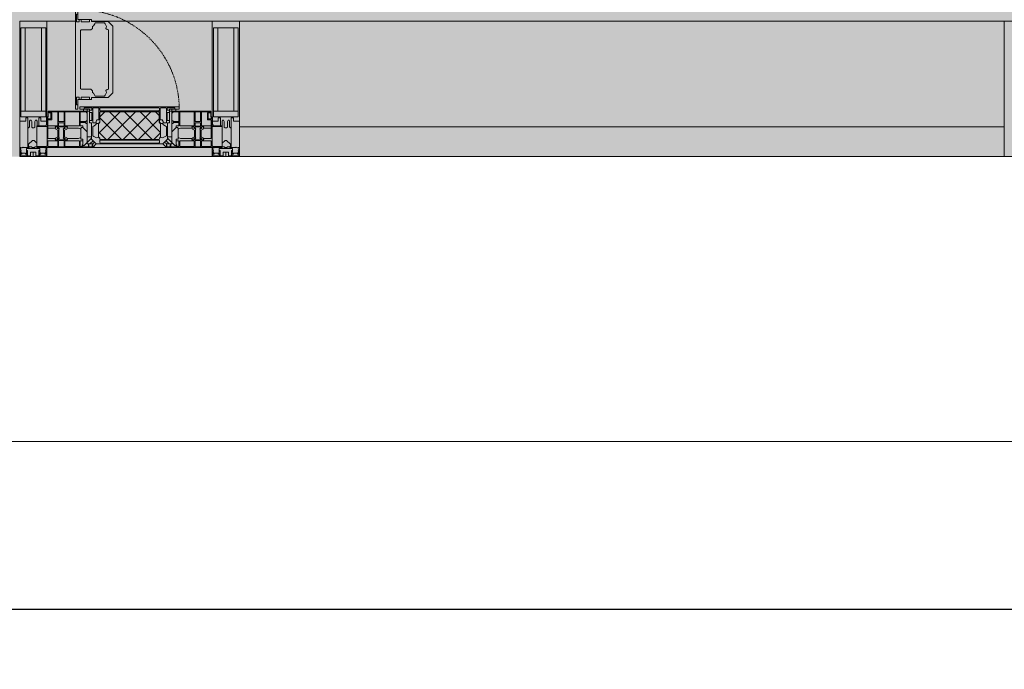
# Model space of a CAD drawing. Header units: millimetres. Extents: x -26894274 to 19789193, y -86687 to 22351.
# Tile 27 of 256: x 33803 to 35618, y -50679 to -49482. Entities that reach past the tile are written whole.
import ezdxf

# ---------------------------------------------------------------- set-up
doc = ezdxf.new("R2010")
doc.units = ezdxf.units.MM
doc.linetypes.add('-D1-02х01', pattern=[3, 2, -1])
doc.layers.get('Defpoints').update_dxf_attribs({"color": 31})
for name, color, linetype, lineweight in [('_0', 7, 'Continuous', 13), ('A-214-M_CURT_WALL', 7, 'Continuous', 5), ('A-215-M_CURT_PANEL', 7, 'Continuous', 5), ('A-314-M_WINDOW', 7, 'Continuous', 5), ('Z-060-M_DETAIL', 7, 'Continuous', 5), ('Ограждение', 7, 'Continuous', 5), ('Оси', 7, 'Continuous', 5), ('Поручни', 7, 'Continuous', 5)]:
    doc.layers.add(name, color=color, linetype=linetype, lineweight=lineweight)
doc.styles.add('fl_iso paper', font='isocpeur.ttf', dxfattribs={"width": 0.8, "oblique": 10})
doc.dimstyles.new('In tre 1_100', dxfattribs={"dimscale": 100, "dimtxt": 2.5, "dimasz": 2, "dimexe": 1, "dimexo": 0.7, "dimgap": 0.6, "dimtad": 1, "dimdec": 0, "dimrnd": 5, "dimzin": 0, "dimdsep": 46, "dimtxsty": 'fl_iso paper', "dimblk": 'ARCHTICK', "dimcen": 0, "dimdle": 1, "dimadec": 0, "dimazin": 0, "dimtfac": 1, "dimtdec": 0, "dimtofl": 0, "dimtmove": 1, "dimatfit": 3, "dimldrblk": 'DOT', "dimfxl": 40, "dimtfillclr": 256, "dimtolj": 1, "dimtzin": 0, "dimarcsym": 1})

# ---------------------------------------------------------------- blocks, each defined once
blk = doc.blocks.new('System Panel - A_PAN_Glass-3853401-50_AS_Plan_09')
at = {"layer": 'A-215-M_CURT_PANEL'}
for p, q in [((705, 55), (-705, 55)), ((-705, 55), (-705, 0)), ((705, 0), (705, 55)), ((-705, 0), (705, 0))]:
    blk.add_line(p, q, dxfattribs=at)
blk = doc.blocks.new('Rectangular Mullion - R_StandardFrame_50Wx250H-3726276-50_AS_Plan_09')
at = {"layer": 'A-214-M_CURT_WALL'}
blk.add_line((-560, -505), (-1970, -505), dxfattribs=at)
blk = doc.blocks.new('A_PAN_Створка - 383мм-4625345-50_AS_Plan_09')
at = {"layer": 'A-215-M_CURT_PANEL'}
h = blk.add_hatch(dxfattribs=at)
h.set_pattern_fill('FP_50', color=256, style=0, pattern_type=2)
h.set_pattern_definition([(225, (-2172.5, -754.981), (14.14214, -14.14214), []), (315, (-2172.5, -754.981), (14.14214, 14.14214), [])])
h.paths.add_polyline_path([(-54.5, -31.8), (-54.9, -34.1), (-57.2, -36.4), (-57.2, -60.8), (-54.6, -63.4), (-53.6, -82.7), (54.6, -81.8), (54.6, -63.4), (57.2, -60.8), (57.2, -36.4), (54.9, -34.1), (54.5, -31.8)])
at = {"layer": 'A-314-M_WINDOW'}
for p, q in [((-67.9, -17), (-171, -17)), ((-171, -17), (-171, -57)), ((-150.5, -17), (-150.5, -29.4)), ((-74.9, -17.9), (-74.9, -21.5)), ((-68.9, -17.9), (-74.9, -17.9)), ((-68.9, -21.5), (-68.9, -17.9)), ((67.9, -17), (-67.9, -17)), ((-61.4, -23.5), (-67.9, -17)), ((-67.9, -17), (-67.9, -23.5)), ((-67.9, -17), (67.9, -17)), ((67.9, -17), (61.4, -23.5)), ((67.9, -23.5), (67.9, -17)), ((171, -17), (67.9, -17)), ((68.9, -17.9), (74.9, -17.9)), ((68.9, -21.5), (68.9, -17.9)), ((74.9, -17.9), (74.9, -21.5)), ((150.5, -17), (150.5, -29.4)), ((171, -57), (171, -17)), ((-171, -18.5), (-153.5, -18.5)), ((-153.5, -18.5), (-152, -20)), ((-152, -20), (-152, -73.5)), ((-132.4, -18.6), (-150.5, -18.6)), ((-150.5, -29.4), (-132.4, -29.4)), ((-150.5, -33.6), (-150.5, -68)), ((-136.3, -33.6), (-150.5, -33.6)), ((-137.2, -31), (-135.8, -35)), ((-132.5, -31), (-137.2, -31)), ((-132.1, -36.8), (-135.8, -35)), ((-132.5, -31.9), (-133.4, -33.7)), ((-133.4, -33.7), (-130.1, -35.3)), ((-132.5, -31.9), (-132.5, -31)), ((-132.4, -29.4), (-132.4, -18.6)), ((-131, -18.2), (-131, -29.5)), ((-120.8, -18.2), (-131, -18.2)), ((-131, -29.5), (-120.8, -29.5)), ((-131, -30.9), (-131, -33)), ((-120.8, -30.9), (-131, -30.9)), ((-129.4, -34.6), (-131, -33)), ((-130.1, -35.3), (-129.4, -34.6)), ((-130.1, -35.3), (-130.1, -50.4)), ((-122.4, -34.6), (-120.8, -33)), ((-121.7, -35.3), (-122.4, -34.6)), ((-118.4, -33.7), (-121.7, -35.3)), ((-121.7, -35.3), (-121.7, -50.4)), ((-120.8, -18.2), (-120.8, -29.5)), ((-120.8, -30.9), (-120.8, -33)), ((-119.7, -36.8), (-115.9, -35)), ((-119.3, -18.6), (-92.5, -18.6)), ((-119.3, -29.4), (-119.3, -18.6)), ((-92.5, -29.4), (-119.3, -29.4)), ((-119.3, -31), (-114.6, -31)), ((-119.3, -31.9), (-119.3, -31)), ((-119.3, -31.9), (-118.4, -33.7)), ((-114.6, -31), (-115.9, -35)), ((-94.1, -33.5), (-115.4, -33.5)), ((-89.9, -35.1), (-94.1, -33.5)), ((-92.5, -18.6), (-92.5, -29.4)), ((-90.8, -18.5), (-90.8, -29.4)), ((-87.3, -18.5), (-90.8, -18.5)), ((-90.8, -29.4), (-85.9, -29.4)), ((-89.9, -32.5), (-89.9, -35.1)), ((-85.9, -32.5), (-89.9, -32.5)), ((-89.9, -35.1), (-89.9, -50.9)), ((-87.3, -20.4), (-87.3, -18.5)), ((-87.3, -20.4), (-87.3, -21.9)), ((-84.8, -20.4), (-87.3, -20.4)), ((-87.3, -21.9), (-85.9, -21.9)), ((-85.9, -18.2), (-85.9, -20.4)), ((-75.9, -18.2), (-85.9, -18.2)), ((-85.9, -21.9), (-85.9, -29.4)), ((-85.9, -29.4), (-85.9, -32.5)), ((-83.4, -20.4), (-84.8, -20.4)), ((-70, -33.8), (-83.4, -20.4)), ((-78, -84), (-78, -23.5)), ((-78, -23.5), (-67.9, -23.5)), ((-75.9, -21.5), (-75.9, -18.2)), ((-75.9, -21.5), (-75.9, -23.5)), ((-74.9, -21.5), (-75.9, -21.5)), ((-75.9, -23.5), (-73, -23.5)), ((-67.2, -29.3), (-73, -23.5)), ((-61.4, -23.5), (-70, -32.1)), ((-70, -32.1), (-70, -62.5)), ((-70, -36.8), (-70, -33.8)), ((-67.9, -21.5), (-68.9, -21.5)), ((-67.9, -21.5), (-67.9, -23.5)), ((-67.9, -23.5), (-64.6, -26.8)), ((-67.9, -23.5), (-64.6, -26.8)), ((-64.6, -26.8), (-67.2, -29.3)), ((-64.6, -26.8), (-61.4, -23.5)), ((61.4, -23.5), (-61.4, -23.5)), ((70, -32.1), (61.4, -23.5)), ((61.4, -23.5), (64.6, -26.8)), ((67.9, -23.5), (64.6, -26.8)), ((64.6, -26.8), (67.9, -23.5)), ((64.6, -26.8), (67.2, -29.3)), ((67.2, -29.3), (73, -23.5)), ((67.9, -21.5), (67.9, -23.5)), ((67.9, -21.5), (68.9, -21.5)), ((67.9, -23.5), (78, -23.5)), ((70, -33.8), (83.4, -20.4)), ((70, -62.5), (70, -32.1)), ((70, -36.8), (70, -33.8)), ((75.9, -23.5), (73, -23.5)), ((74.9, -21.5), (75.9, -21.5)), ((75.9, -18.2), (85.9, -18.2)), ((75.9, -21.5), (75.9, -18.2)), ((75.9, -21.5), (75.9, -23.5)), ((78, -23.5), (78, -84)), ((83.4, -20.4), (84.8, -20.4)), ((84.8, -20.4), (87.3, -20.4)), ((85.9, -18.2), (85.9, -20.4)), ((85.9, -21.9), (85.9, -29.4)), ((87.3, -21.9), (85.9, -21.9)), ((85.9, -29.4), (85.9, -32.5)), ((90.8, -29.4), (85.9, -29.4)), ((85.9, -32.5), (89.9, -32.5)), ((87.3, -18.5), (90.8, -18.5)), ((87.3, -20.4), (87.3, -18.5)), ((87.3, -20.4), (87.3, -21.9)), ((89.9, -32.5), (89.9, -35.1)), ((89.9, -35.1), (94.1, -33.5)), ((89.9, -35.1), (89.9, -50.9)), ((90.8, -18.5), (90.8, -29.4)), ((92.5, -18.6), (92.5, -29.4)), ((119.3, -18.6), (92.5, -18.6)), ((92.5, -29.4), (119.3, -29.4)), ((94.1, -33.5), (115.4, -33.5)), ((114.6, -31), (115.9, -35)), ((119.3, -31), (114.6, -31)), ((119.7, -36.8), (115.9, -35)), ((119.3, -31.9), (118.4, -33.7)), ((118.4, -33.7), (121.7, -35.3)), ((119.3, -29.4), (119.3, -18.6)), ((119.3, -31.9), (119.3, -31)), ((120.8, -18.2), (120.8, -29.5)), ((120.8, -18.2), (131, -18.2)), ((131, -29.5), (120.8, -29.5)), ((120.8, -30.9), (120.8, -33)), ((120.8, -30.9), (131, -30.9)), ((122.4, -34.6), (120.8, -33)), ((121.7, -35.3), (122.4, -34.6)), ((121.7, -35.3), (121.7, -50.4)), ((129.4, -34.6), (131, -33)), ((130.1, -35.3), (129.4, -34.6)), ((133.4, -33.7), (130.1, -35.3)), ((130.1, -35.3), (130.1, -50.4)), ((131, -18.2), (131, -29.5)), ((131, -30.9), (131, -33)), ((132.1, -36.8), (135.8, -35)), ((132.4, -18.6), (150.5, -18.6)), ((132.4, -29.4), (132.4, -18.6)), ((150.5, -29.4), (132.4, -29.4)), ((132.5, -31), (137.2, -31)), ((132.5, -31.9), (132.5, -31)), ((132.5, -31.9), (133.4, -33.7)), ((137.2, -31), (135.8, -35)), ((136.3, -33.6), (150.5, -33.6)), ((150.5, -33.6), (150.5, -68)), ((153.5, -18.5), (152, -20)), ((152, -20), (152, -73.5)), ((171, -18.5), (153.5, -18.5)), ((-136.4, -52.4), (-150.5, -52.4)), ((-137.2, -54.8), (-135.8, -50.8)), ((-132.1, -49), (-135.8, -50.8)), ((-133.4, -52), (-130.1, -50.4)), ((-132.5, -53.8), (-133.4, -52)), ((-132.5, -53.8), (-132.5, -54.8)), ((-132.1, -49), (-132.1, -36.8)), ((-129.4, -51.1), (-131, -52.7)), ((-131, -55.1), (-131, -52.7)), ((-130.1, -50.4), (-129.4, -51.1)), ((-121.7, -50.4), (-122.4, -51.1)), ((-122.4, -51.1), (-120.8, -52.7)), ((-118.4, -52), (-121.7, -50.4)), ((-120.8, -55.1), (-120.8, -52.7)), ((-119.7, -49), (-119.7, -36.8)), ((-119.7, -49), (-115.9, -50.8)), ((-119.3, -53.8), (-118.4, -52)), ((-119.3, -53.8), (-119.3, -54.8)), ((-114.6, -54.8), (-115.9, -50.8)), ((-94.1, -52.5), (-115.3, -52.5)), ((-89.9, -50.9), (-94.1, -52.5)), ((-89.9, -52.2), (-89.9, -50.9)), ((-89.9, -52.2), (-88.6, -53.5)), ((-85.9, -53.5), (-88.6, -53.5)), ((-85.9, -53.5), (-78, -45.6)), ((-85.9, -56.6), (-85.9, -53.5)), ((-78, -36.8), (-70, -36.8)), ((-78, -45.6), (-78, -36.8)), ((78, -36.8), (70, -36.8)), ((78, -45.6), (78, -36.8)), ((85.9, -53.5), (78, -45.6)), ((85.9, -53.5), (88.6, -53.5)), ((85.9, -56.6), (85.9, -53.5)), ((89.9, -52.2), (88.6, -53.5)), ((89.9, -50.9), (94.1, -52.5)), ((89.9, -52.2), (89.9, -50.9)), ((94.1, -52.5), (115.3, -52.5)), ((114.6, -54.8), (115.9, -50.8)), ((119.7, -49), (115.9, -50.8)), ((118.4, -52), (121.7, -50.4)), ((119.3, -53.8), (118.4, -52)), ((119.3, -53.8), (119.3, -54.8)), ((119.7, -49), (119.7, -36.8)), ((122.4, -51.1), (120.8, -52.7)), ((120.8, -55.1), (120.8, -52.7)), ((121.7, -50.4), (122.4, -51.1)), ((130.1, -50.4), (129.4, -51.1)), ((129.4, -51.1), (131, -52.7)), ((133.4, -52), (130.1, -50.4)), ((131, -55.1), (131, -52.7)), ((132.1, -49), (132.1, -36.8)), ((132.1, -49), (135.8, -50.8)), ((132.5, -53.8), (133.4, -52)), ((132.5, -53.8), (132.5, -54.8)), ((137.2, -54.8), (135.8, -50.8)), ((136.4, -52.4), (150.5, -52.4)), ((-171, -55.5), (-152, -55.5)), ((-171, -57), (-156, -57)), ((-153, -60), (-153, -73.5)), ((-150.5, -56.6), (-132.4, -56.6)), ((-150.5, -68), (-143.5, -68)), ((-150.5, -69.5), (-150.5, -73.5)), ((-145, -69.5), (-150.5, -69.5)), ((-145, -69.5), (-145, -79.5)), ((-143.5, -68), (-143.5, -81)), ((-132.5, -54.8), (-137.2, -54.8)), ((-132.4, -56.6), (-132.4, -82.5)), ((-120.8, -55.1), (-131, -55.1)), ((-131, -56.5), (-131, -62.6)), ((-131, -56.5), (-120.8, -56.5)), ((-120.8, -62.6), (-131, -62.6)), ((-131, -64.6), (-120.8, -64.6)), ((-131, -82.5), (-131, -64.6)), ((-120.8, -56.5), (-120.8, -62.6)), ((-120.8, -82.5), (-120.8, -64.6)), ((-119.3, -54.8), (-114.6, -54.8)), ((-119.3, -56.6), (-119.3, -82.5)), ((-92.5, -56.6), (-119.3, -56.6)), ((-92.5, -56.6), (-92.5, -82.5)), ((-90.8, -56.6), (-85.9, -56.6)), ((-90.8, -62.7), (-90.8, -56.6)), ((-80.4, -62.7), (-90.8, -62.7)), ((-90.8, -64.6), (-90.8, -82.5)), ((-80.1, -64.6), (-90.8, -64.6)), ((-80.4, -61.1), (-80.4, -62.7)), ((-78, -61.1), (-80.4, -61.1)), ((-80.1, -66.1), (-80.1, -64.6)), ((-78, -66.1), (-80.1, -66.1)), ((-78, -66.1), (-78, -61.1)), ((-70, -62.5), (-73.9, -62.5)), ((-73.9, -62.5), (-73.9, -87.5)), ((73.9, -62.5), (70, -62.5)), ((73.9, -87.5), (73.9, -62.5)), ((78, -61.1), (80.4, -61.1)), ((78, -66.1), (78, -61.1)), ((78, -66.1), (80.1, -66.1)), ((80.1, -64.6), (90.8, -64.6)), ((80.1, -66.1), (80.1, -64.6)), ((80.4, -61.1), (80.4, -62.7)), ((80.4, -62.7), (90.8, -62.7)), ((90.8, -56.6), (85.9, -56.6)), ((90.8, -62.7), (90.8, -56.6)), ((90.8, -64.6), (90.8, -82.5)), ((92.5, -56.6), (119.3, -56.6)), ((92.5, -56.6), (92.5, -82.5)), ((119.3, -54.8), (114.6, -54.8)), ((119.3, -56.6), (119.3, -82.5)), ((120.8, -55.1), (131, -55.1)), ((120.8, -56.5), (120.8, -62.6)), ((131, -56.5), (120.8, -56.5)), ((120.8, -62.6), (131, -62.6)), ((120.8, -82.5), (120.8, -64.6)), ((131, -64.6), (120.8, -64.6)), ((131, -56.5), (131, -62.6)), ((131, -82.5), (131, -64.6)), ((150.5, -56.6), (132.4, -56.6)), ((132.4, -56.6), (132.4, -82.5)), ((132.5, -54.8), (137.2, -54.8)), ((143.5, -68), (143.5, -81)), ((150.5, -68), (143.5, -68)), ((145, -69.5), (150.5, -69.5)), ((145, -69.5), (145, -79.5)), ((150.5, -69.5), (150.5, -73.5)), ((171, -55.5), (152, -55.5)), ((153, -73.5), (153, -60)), ((156, -57), (171, -57)), ((-153, -73.5), (-150, -73.5)), ((-150, -73.5), (-150, -84)), ((-150, -84), (-78, -84)), ((-148.5, -81), (-148.5, -82.5)), ((-143.5, -81), (-148.5, -81)), ((-148.5, -82.5), (-132.4, -82.5)), ((-131, -82.5), (-120.8, -82.5)), ((-119.3, -82.5), (-92.5, -82.5)), ((-73.9, -87.5), (-91.5, -87.5)), ((-91.5, -87.5), (-91.5, -92)), ((-90.8, -82.5), (-79.5, -82.5)), ((-78, -84), (-85, -84)), ((-85, -84), (-85, -87.5)), ((-85, -87.5), (-78, -87.5)), ((-79.5, -80.6), (-78, -80.6)), ((-79.5, -82.5), (-79.5, -80.6)), ((-78, -87.5), (-78, -84)), ((-78, -84), (-73.9, -84)), ((73.9, -84), (78, -84)), ((91.5, -87.5), (73.9, -87.5)), ((79.5, -80.6), (78, -80.6)), ((78, -87.5), (78, -84)), ((78, -84), (85, -84)), ((78, -84), (150, -84)), ((85, -87.5), (78, -87.5)), ((79.5, -82.5), (79.5, -80.6)), ((90.8, -82.5), (79.5, -82.5)), ((85, -84), (85, -87.5)), ((91.5, -92), (91.5, -87.5)), ((119.3, -82.5), (92.5, -82.5)), ((131, -82.5), (120.8, -82.5)), ((148.5, -82.5), (132.4, -82.5)), ((143.5, -81), (148.5, -81)), ((148.5, -81), (148.5, -82.5)), ((150, -84), (150, -73.5)), ((150, -73.5), (153, -73.5)), ((-91.5, -92), (91.5, -92))]:
    blk.add_line(p, q, dxfattribs=at)
for centre, start, end in [((-156, -60), 0, 90), ((156, -60), 90, 180)]:
    blk.add_arc(centre, 3, start, end, dxfattribs=at)
at = {"layer": 'A-314-M_WINDOW', "linetype": '-D1-02х01'}
blk.add_arc((91.4, -87.5), 183, 181.4091, 271.1445, dxfattribs=at)
at = {"layer": 'Z-060-M_DETAIL'}
for p, q in [((-70, -32.1), (-61.4, -23.5)), ((-70, -62.5), (-70, -32.1)), ((-65.7, -37.4), (-60.8, -34.7)), ((61.4, -23.5), (-61.4, -23.5)), ((-60.8, -34.7), (-57.3, -35.9)), ((-55.2, -33.8), (-57.3, -35.9)), ((-54.9, -34.1), (-57.2, -36.4)), ((-55.2, -33.8), (-54.8, -31.5)), ((-54.9, -25.8), (-53.9, -24.8)), ((-54.9, -29.5), (-54.9, -25.8)), ((-53.9, -30.5), (-54.9, -29.5)), ((-54.5, -31.8), (-54.9, -34.1)), ((0, -31.5), (-54.8, -31.5)), ((54.5, -31.8), (-54.5, -31.8)), ((-53.9, -24.8), (53.9, -24.8)), ((53.9, -30.5), (-53.9, -30.5)), ((0, -31.5), (54.8, -31.5)), ((54.9, -25.8), (53.9, -24.8)), ((53.9, -30.5), (54.9, -29.5)), ((54.9, -34.1), (54.5, -31.8)), ((55.2, -33.8), (54.8, -31.5)), ((54.9, -29.5), (54.9, -25.8)), ((57.2, -36.4), (54.9, -34.1)), ((55.2, -33.8), (57.3, -35.9)), ((60.8, -34.7), (57.3, -35.9)), ((65.7, -37.4), (60.8, -34.7)), ((70, -32.1), (61.4, -23.5)), ((70, -62.5), (70, -32.1)), ((-67.8, -38.3), (-65.7, -37.4)), ((-67.8, -55.7), (-67.8, -38.3)), ((-57.2, -36.4), (-57.2, -60.8)), ((57.2, -60.8), (57.2, -36.4)), ((67.8, -38.3), (65.7, -37.4)), ((67.8, -55.7), (67.8, -38.3)), ((-73.9, -62.5), (-70, -62.5)), ((-73.9, -87.5), (-73.9, -62.5)), ((-69.4, -66.5), (-73.9, -66.5)), ((-69.4, -81.5), (-69.4, -66.5)), ((-61.7, -62.5), (-67.9, -62.5)), ((-67.9, -62.5), (-67.9, -89.3)), ((-66, -56.5), (-67.8, -55.7)), ((-66, -56.5), (-62, -59.1)), ((-62, -59.1), (-60.7, -61)), ((-61.7, -64.9), (-61.7, -62.5)), ((-60.1, -67.7), (-61.7, -64.9)), ((-60.7, -61), (-57.4, -61)), ((-56.4, -67.7), (-60.1, -67.7)), ((-57.4, -61), (-54.9, -63.5)), ((-57.2, -60.8), (-54.6, -63.4)), ((-56.4, -89.4), (-56.4, -67.7)), ((-54.9, -63.5), (-54.9, -81.9)), ((-54.6, -63.4), (-54.6, -81.8)), ((54.6, -63.4), (57.2, -60.8)), ((54.6, -81.8), (54.6, -63.4)), ((57.4, -61), (54.9, -63.5)), ((54.9, -63.5), (54.9, -81.9)), ((56.4, -67.7), (60.1, -67.7)), ((56.4, -89.4), (56.4, -67.7)), ((60.7, -61), (57.4, -61)), ((60.1, -67.7), (61.7, -64.9)), ((62, -59.1), (60.7, -61)), ((61.7, -62.5), (67.9, -62.5)), ((61.7, -64.9), (61.7, -62.5)), ((66, -56.5), (62, -59.1)), ((66, -56.5), (67.8, -55.7)), ((67.9, -62.5), (67.9, -89.3)), ((69.4, -66.5), (73.9, -66.5)), ((69.4, -81.5), (69.4, -66.5)), ((73.9, -62.5), (70, -62.5)), ((73.9, -87.5), (73.9, -62.5)), ((-91.5, -87.5), (-73.9, -87.5)), ((-91.5, -92), (-91.5, -87.5)), ((-83.4, -90.3), (-83.4, -87.5)), ((-83.4, -90.3), (-69.4, -90.3)), ((-73.9, -81.5), (-69.4, -81.5)), ((-69.4, -85.5), (-73.9, -85.5)), ((-69.4, -90.3), (-69.4, -85.5)), ((-67.9, -89.3), (-66.9, -90.3)), ((-66.9, -90.3), (-57.4, -90.3)), ((-57.4, -90.3), (-56.4, -89.4)), ((-54.9, -81.9), (-53.8, -83)), ((-54.9, -85.6), (-53.9, -84.6)), ((-54.9, -89.3), (-54.9, -85.6)), ((-53.9, -90.3), (-54.9, -89.3)), ((-54.6, -81.8), (-53.6, -82.7)), ((-53.9, -84.6), (53.9, -84.6)), ((53.9, -90.3), (-53.9, -90.3)), ((53.8, -83), (-53.8, -83)), ((-53.6, -82.7), (53.6, -82.7)), ((53.6, -82.7), (54.6, -81.8)), ((54.9, -81.9), (53.8, -83)), ((54.9, -85.6), (53.9, -84.6)), ((53.9, -90.3), (54.9, -89.3)), ((54.9, -89.3), (54.9, -85.6)), ((57.4, -90.3), (56.4, -89.4)), ((66.9, -90.3), (57.4, -90.3)), ((67.9, -89.3), (66.9, -90.3)), ((73.9, -81.5), (69.4, -81.5)), ((69.4, -85.5), (73.9, -85.5)), ((69.4, -90.3), (69.4, -85.5)), ((83.4, -90.3), (69.4, -90.3)), ((91.5, -87.5), (73.9, -87.5)), ((83.4, -90.3), (83.4, -87.5)), ((91.5, -92), (91.5, -87.5)), ((-91.5, -92), (91.5, -92))]:
    blk.add_line(p, q, dxfattribs=at)
at = {"layer": 'Z-060-M_DETAIL', "color": 9, "true_color": 0xc8c8c8}
for p, q in [((95.1, -87.5), (95.1, -105.1)), ((99.6, -87.5), (95.1, -87.5)), ((99.6, -270.5), (99.6, -87.5)), ((70.1, -105.1), (70.1, -109)), ((95.1, -105.1), (70.1, -105.1)), ((74.1, -109.6), (74.1, -105.1)), ((89.1, -105.1), (89.1, -109.6)), ((93.1, -109.6), (93.1, -105.1)), ((97.9, -95.6), (95.1, -95.6)), ((97.9, -95.6), (97.9, -109.6)), ((39.7, -109), (31.1, -117.6)), ((31.1, -117.6), (31.1, -240.4)), ((41.4, -123.8), (39.1, -124.2)), ((39.1, -179), (39.1, -124.2)), ((70.1, -109), (39.7, -109)), ((41.4, -123.8), (43.5, -121.7)), ((45, -113.3), (42.3, -118.2)), ((42.3, -118.2), (43.5, -121.7)), ((45.9, -111.2), (45, -113.3)), ((63.3, -111.2), (45.9, -111.2)), ((64.1, -113), (63.3, -111.2)), ((64.1, -113), (66.7, -117)), ((66.7, -117), (68.6, -118.3)), ((68.6, -118.3), (68.6, -121.6)), ((68.6, -121.6), (71.1, -124.1)), ((71.1, -124.1), (89.5, -124.1)), ((89.1, -109.6), (74.1, -109.6)), ((89.5, -124.1), (90.6, -125.2)), ((90.6, -125.2), (90.6, -232.8)), ((97.9, -109.6), (93.1, -109.6)), ((39.1, -179), (39.1, -233.8)), ((41.4, -234.2), (39.1, -233.8)), ((41.4, -234.2), (43.5, -236.3)), ((68.6, -236.4), (71.1, -233.9)), ((71.1, -233.9), (89.5, -233.9)), ((89.5, -233.9), (90.6, -232.8)), ((39.7, -249), (31.1, -240.4)), ((70.1, -249), (39.7, -249)), ((42.3, -239.8), (43.5, -236.3)), ((45, -244.7), (42.3, -239.8)), ((45.9, -246.8), (45, -244.7)), ((63.3, -246.8), (45.9, -246.8)), ((64.1, -245), (63.3, -246.8)), ((64.1, -245), (66.7, -241)), ((66.7, -241), (68.6, -239.7)), ((68.6, -239.7), (68.6, -236.4)), ((70.1, -252.9), (70.1, -249)), ((95.1, -252.9), (70.1, -252.9)), ((74.1, -248.4), (74.1, -252.9)), ((89.1, -248.4), (74.1, -248.4)), ((89.1, -252.9), (89.1, -248.4)), ((93.1, -248.4), (93.1, -252.9)), ((97.9, -248.4), (93.1, -248.4)), ((95.1, -270.5), (95.1, -252.9)), ((97.9, -262.4), (97.9, -248.4)), ((97.9, -262.4), (95.1, -262.4)), ((99.6, -270.5), (95.1, -270.5))]:
    blk.add_line(p, q, dxfattribs=at)
blk = doc.blocks.new('Rectangular Mullion - R_StandardFrame_50Wx250H-3812575-50_AS_Plan_09')
at = {"layer": 'A-214-M_CURT_WALL', "lineweight": 9}
for p, q in [((-50, -250), (-50, 0)), ((-50, 0), (0, 0)), ((0, 0), (0, -250)), ((0, -250), (-50, -250))]:
    blk.add_line(p, q, dxfattribs=at)
blk = doc.blocks.new('Rectangular Mullion - R_StandardFrame_50Wx250H-3726277-50_AS_Plan_09')
at = {"layer": 'A-214-M_CURT_WALL'}
for p, q in [((-2325, -505), (-2272.1, -505)), ((-2242.6, -505), (-2020, -505)), ((-2325, -755), (-2020, -755))]:
    blk.add_line(p, q, dxfattribs=at)
blk = doc.blocks.new('Rectangular Mullion - 50Wx250H-V66-50_AS_Plan_09')
at = {"layer": 'Z-060-M_DETAIL'}
for p, q in [((-25, 65.2), (-25, 250)), ((-25, 250), (0, 250)), ((-23, 237.3), (0, 237.3)), ((-23, 237.3), (-23, 73.6)), ((-14.9, 84), (-14.9, 237.3)), ((25, 250), (0, 250)), ((23, 237.3), (0, 237.3)), ((14.9, 84), (14.9, 237.3)), ((23, 237.3), (23, 73.6)), ((25, 73.5), (25, 250)), ((0, 84), (-23, 84)), ((-0.5, 73.6), (-23, 73.6)), ((0, 84), (23, 84)), ((0.5, 73.6), (23, 73.6)), ((-14, 65.2), (-25, 65.2)), ((-14, 71.3), (-14, 65.2)), ((-10, 71.3), (-14, 71.3)), ((-10, 53), (-10, 71.3)), ((-8.7, 53), (-7, 54.7)), ((-7, 65.2), (-5.9, 67.3)), ((-7, 65.2), (-7, 54.7)), ((-4.1, 67.3), (-5.9, 67.3)), ((-4.1, 67.3), (-2.9, 65.1)), ((-2.9, 65.1), (-2.9, 54.6)), ((-1.3, 53), (-2.9, 54.6)), ((1.3, 53), (2.9, 54.6)), ((4.1, 67.3), (2.9, 65.1)), ((2.9, 65.1), (2.9, 54.6)), ((4.1, 67.3), (5.9, 67.3)), ((7, 65.2), (5.9, 67.3)), ((7, 65.2), (7, 57)), ((10, 71.3), (14, 71.3)), ((10, 57), (10, 71.3)), ((14, 71.3), (14, 65.2)), ((14, 65.2), (24.5, 65.2)), ((-8.7, 53), (-10, 53)), ((-10, 53), (-10, 17)), ((0, 53), (-1.3, 53)), ((0, 53), (1.3, 53)), ((-8.5, 23), (-1.5, 30)), ((-8.5, 18.5), (-8.5, 23)), ((-7.5, 18.5), (-8.5, 18.5)), ((-7.5, 17), (-7.5, 18.5)), ((-1.5, 30), (0, 30)), ((1.5, 30), (0, 30)), ((6.5, 25), (1.5, 30)), ((-23.8, 14.6), (-25, 14.2)), ((-25, 0), (-25, 14.2)), ((-22.3, 17), (-23.8, 17)), ((-23.8, 17), (-23.8, 14.6)), ((-22.5, 10.6), (-23.8, 14.6)), ((-22.5, 10.6), (-23.7, 9.9)), ((-23.7, 1.3), (-23.7, 9.9)), ((-23.7, 1.3), (-11.8, 1.3)), ((-23.2, 10.2), (-22.5, 8)), ((-22.5, 8), (-22.5, 4.5)), ((-21.3, 4.5), (-22.5, 4.5)), ((-22.3, 17), (-22.3, 16)), ((-22.3, 16), (-21.3, 16)), ((-19, 17.6), (-21.3, 16)), ((-21.3, 4.5), (-21.3, 6.5)), ((-21.3, 6.5), (-14.2, 6.5)), ((-18.4, 16.6), (-19, 17.6)), ((-7.4, 16.6), (-18.4, 16.6)), ((-14.2, 6.5), (-14.2, 4.5)), ((-13.2, 4.5), (-14.2, 4.5)), ((-13.2, 4.5), (-12.2, 7.2)), ((-12.7, 7.6), (-11.3, 11.4)), ((-12.7, 7.6), (-11.8, 6.9)), ((-12.2, 9), (-12.2, 14.8)), ((-12.2, 14.8), (0, 14.8)), ((-11.8, 1.3), (-11.8, 6.9)), ((-10.5, 11.2), (-11.3, 11.4)), ((-10.5, 1.5), (-10.5, 11.2)), ((-4.8, 1.5), (-10.5, 1.5)), ((-10, 17), (-7.5, 17)), ((-7.4, 18), (-7.4, 16.6)), ((-2.6, 18), (-7.4, 18)), ((0, 8), (-4.8, 8)), ((-4.8, 1.5), (-4.8, 8)), ((-2.6, 18), (-2.6, 16.8)), ((-2.6, 16.8), (0, 16.8)), ((2.6, 16.8), (0, 16.8)), ((0, 14.8), (0, 16.8)), ((0, 14.8), (0, 16.8)), ((12.2, 14.8), (0, 14.8)), ((0, 0), (0, 8)), ((0, 8), (4.8, 8)), ((0, 0), (0, 8)), ((2.6, 18), (2.6, 16.8)), ((2.6, 18), (6.5, 18)), ((4.8, 1.5), (4.8, 8)), ((4.8, 1.5), (10.5, 1.5)), ((7.4, 16.6), (18.4, 16.6)), ((10.5, 11.2), (11.3, 11.4)), ((10.5, 1.5), (10.5, 11.2)), ((12.7, 7.6), (11.3, 11.4)), ((12.7, 7.6), (11.8, 6.9)), ((11.8, 1.3), (11.8, 6.9)), ((23.7, 1.3), (11.8, 1.3)), ((12.2, 9), (12.2, 14.8)), ((13.2, 4.5), (12.2, 7.2)), ((13.2, 4.5), (14.2, 4.5)), ((21.3, 6.5), (14.2, 6.5)), ((14.2, 6.5), (14.2, 4.5)), ((19.9, 17), (21.3, 16)), ((22.3, 16), (21.3, 16)), ((21.3, 4.5), (21.3, 6.5)), ((21.3, 4.5), (22.5, 4.5)), ((22.3, 17), (22.3, 16)), ((22.5, 10.6), (23.8, 14.6)), ((22.5, 10.6), (23.7, 9.9)), ((23.2, 10.2), (22.5, 8)), ((22.5, 8), (22.5, 4.5)), ((23.7, 1.3), (23.7, 9.9)), ((23.8, 17), (23.8, 14.6)), ((23.8, 14.6), (25, 14.2)), ((25, 0), (25, 14.2)), ((-25, 0), (0, 0)), ((25, 0), (0, 0))]:
    blk.add_line(p, q, dxfattribs=at)
for centre, start, end in [((-0.5, 73.1), 360, 90), ((0.5, 73.1), 90, 180)]:
    blk.add_arc(centre, 0.5, start, end, dxfattribs=at)
blk = doc.blocks.new('Rectangular Mullion - R_StandardFrame_50Wx250H-V67-50_AS_Plan_09')
at = {"layer": 'A-214-M_CURT_WALL', "lineweight": 9}
for p, q in [((-25, -250), (-25, 0)), ((-25, 0), (25, 0)), ((25, 0), (25, -17)), ((25, -73.5), (25, -250)), ((25, -250), (-25, -250))]:
    blk.add_line(p, q, dxfattribs=at)
blk = doc.blocks.new('Rectangular Mullion - 50Wx250H-V68-50_AS_Plan_09')
at = {"layer": 'Z-060-M_DETAIL'}
for p, q in [((-25, 73.5), (-25, 250)), ((-25, 250), (0, 250)), ((-23, 237.3), (0, 237.3)), ((-23, 237.3), (-23, 73.6)), ((-14.9, 84), (-14.9, 237.3)), ((25, 250), (0, 250)), ((23, 237.3), (0, 237.3)), ((14.9, 84), (14.9, 237.3)), ((23, 237.3), (23, 73.6)), ((25, 65.2), (25, 250)), ((0, 84), (-23, 84)), ((-0.5, 73.6), (-23, 73.6)), ((0, 84), (23, 84)), ((0.5, 73.6), (23, 73.6)), ((-14, 65.2), (-24.5, 65.2)), ((-14, 71.3), (-14, 65.2)), ((-10, 71.3), (-14, 71.3)), ((-10, 57), (-10, 71.3)), ((-7, 65.2), (-5.9, 67.3)), ((-7, 65.2), (-7, 57)), ((-4.1, 67.3), (-5.9, 67.3)), ((-4.1, 67.3), (-2.9, 65.1)), ((-2.9, 65.1), (-2.9, 54.6)), ((-1.3, 53), (-2.9, 54.6)), ((1.3, 53), (2.9, 54.6)), ((4.1, 67.3), (2.9, 65.1)), ((2.9, 65.1), (2.9, 54.6)), ((4.1, 67.3), (5.9, 67.3)), ((7, 65.2), (5.9, 67.3)), ((7, 65.2), (7, 54.7)), ((8.7, 53), (7, 54.7)), ((10, 71.3), (14, 71.3)), ((10, 53), (10, 71.3)), ((14, 71.3), (14, 65.2)), ((14, 65.2), (25, 65.2)), ((0, 53), (-1.3, 53)), ((0, 53), (1.3, 53)), ((8.7, 53), (10, 53)), ((10, 53), (10, 17)), ((-6.5, 25), (-1.5, 30)), ((-1.5, 30), (0, 30)), ((1.5, 30), (0, 30)), ((8.5, 23), (1.5, 30)), ((7.5, 18.5), (8.5, 18.5)), ((7.5, 17), (7.5, 18.5)), ((8.5, 18.5), (8.5, 23)), ((-23.8, 14.6), (-25, 14.2)), ((-25, 0), (-25, 14.2)), ((-23.8, 17), (-23.8, 14.6)), ((-22.5, 10.6), (-23.8, 14.6)), ((-22.5, 10.6), (-23.7, 9.9)), ((-23.7, 1.3), (-23.7, 9.9)), ((-23.7, 1.3), (-11.8, 1.3)), ((-23.2, 10.2), (-22.5, 8)), ((-22.5, 8), (-22.5, 4.5)), ((-21.3, 4.5), (-22.5, 4.5)), ((-22.3, 17), (-22.3, 16)), ((-22.3, 16), (-21.3, 16)), ((-19.9, 17), (-21.3, 16)), ((-21.3, 4.5), (-21.3, 6.5)), ((-21.3, 6.5), (-14.2, 6.5)), ((-7.4, 16.6), (-18.4, 16.6)), ((-14.2, 6.5), (-14.2, 4.5)), ((-13.2, 4.5), (-14.2, 4.5)), ((-13.2, 4.5), (-12.2, 7.2)), ((-12.7, 7.6), (-11.3, 11.4)), ((-12.7, 7.6), (-11.8, 6.9)), ((-12.2, 9), (-12.2, 14.8)), ((-12.2, 14.8), (0, 14.8)), ((-11.8, 1.3), (-11.8, 6.9)), ((-10.5, 11.2), (-11.3, 11.4)), ((-10.5, 1.5), (-10.5, 11.2)), ((-4.8, 1.5), (-10.5, 1.5)), ((-2.6, 18), (-6.5, 18)), ((0, 8), (-4.8, 8)), ((-4.8, 1.5), (-4.8, 8)), ((-2.6, 18), (-2.6, 16.8)), ((-2.6, 16.8), (0, 16.8)), ((2.6, 16.8), (0, 16.8)), ((0, 14.8), (0, 16.8)), ((0, 14.8), (0, 16.8)), ((12.2, 14.8), (0, 14.8)), ((0, 0), (0, 8)), ((0, 8), (4.8, 8)), ((0, 0), (0, 8)), ((2.6, 18), (2.6, 16.8)), ((2.6, 18), (7.4, 18)), ((4.8, 1.5), (4.8, 8)), ((4.8, 1.5), (10.5, 1.5)), ((7.4, 18), (7.4, 16.6)), ((7.4, 16.6), (18.4, 16.6)), ((10, 17), (7.5, 17)), ((10.5, 11.2), (11.3, 11.4)), ((10.5, 1.5), (10.5, 11.2)), ((12.7, 7.6), (11.3, 11.4)), ((12.7, 7.6), (11.8, 6.9)), ((11.8, 1.3), (11.8, 6.9)), ((23.7, 1.3), (11.8, 1.3)), ((12.2, 9), (12.2, 14.8)), ((13.2, 4.5), (12.2, 7.2)), ((13.2, 4.5), (14.2, 4.5)), ((21.3, 6.5), (14.2, 6.5)), ((14.2, 6.5), (14.2, 4.5)), ((18.4, 16.6), (19, 17.6)), ((19, 17.6), (21.3, 16)), ((22.3, 16), (21.3, 16)), ((21.3, 4.5), (21.3, 6.5)), ((21.3, 4.5), (22.5, 4.5)), ((22.3, 17), (22.3, 16)), ((22.3, 17), (23.8, 17)), ((22.5, 10.6), (23.8, 14.6)), ((22.5, 10.6), (23.7, 9.9)), ((23.2, 10.2), (22.5, 8)), ((22.5, 8), (22.5, 4.5)), ((23.7, 1.3), (23.7, 9.9)), ((23.8, 17), (23.8, 14.6)), ((23.8, 14.6), (25, 14.2)), ((25, 0), (25, 14.2)), ((-25, 0), (0, 0)), ((25, 0), (0, 0))]:
    blk.add_line(p, q, dxfattribs=at)
for centre, start, end in [((-0.5, 73.1), 360, 90), ((0.5, 73.1), 90, 180)]:
    blk.add_arc(centre, 0.5, start, end, dxfattribs=at)
blk = doc.blocks.new('Rectangular Mullion - R_StandardFrame_50Wx250H-V69-50_AS_Plan_09')
at = {"layer": 'A-214-M_CURT_WALL', "lineweight": 9}
for p, q in [((-25, -17), (-25, 0)), ((-25, 0), (25, 0)), ((25, 0), (25, -250)), ((-25, -250), (-25, -73.5)), ((25, -250), (-25, -250))]:
    blk.add_line(p, q, dxfattribs=at)
blk = doc.blocks.new('Ограждение - Ограждение-5498517-50_AS_Plan_09')
at = {"layer": 'Поручни'}
blk.add_line((-55947.2, -1355), (1285, -1355), dxfattribs=at)
blk = doc.blocks.new('Ограждение - Ограждение-6093033-50_AS_Plan_09')
at = {"layer": 'Поручни'}
blk.add_line((-55947.2, -1355), (1285, -1355), dxfattribs=at)
blk = doc.blocks.new('RST_AR_KMN_R22_B1_FCD_rvt-1-50_AS_Plan_09')
at = {"layer": 'A-214-M_CURT_WALL', "lineweight": 5}
for name, p in [('Rectangular Mullion - 50Wx250H-V66-50_AS_Plan_09', (-2350, -755)), ('Rectangular Mullion - R_StandardFrame_50Wx250H-3726277-50_AS_Plan_09', (0, 0)), ('Rectangular Mullion - 50Wx250H-V68-50_AS_Plan_09', (-1995, -755)), ('Rectangular Mullion - R_StandardFrame_50Wx250H-3726276-50_AS_Plan_09', (0, 0))]:
    blk.add_blockref(name, p, dxfattribs=at)
at = {"layer": 'A-214-M_CURT_WALL', "lineweight": 5, "extrusion": (0, 0, -1), "rotation": 180}
for name, p in [('Rectangular Mullion - R_StandardFrame_50Wx250H-V67-50_AS_Plan_09', (2350, -755)), ('Rectangular Mullion - R_StandardFrame_50Wx250H-V69-50_AS_Plan_09', (1995, -755)), ('Rectangular Mullion - R_StandardFrame_50Wx250H-3812575-50_AS_Plan_09', (510, -755))]:
    blk.add_blockref(name, p, dxfattribs=at)
at = {"layer": 'A-215-M_CURT_PANEL', "lineweight": 5, "rotation": 180}
blk.add_blockref('A_PAN_Створка - 383мм-4625345-50_AS_Plan_09', (-2172.5, -755), dxfattribs=at)
at = {"layer": 'A-215-M_CURT_PANEL', "lineweight": 5}
blk.add_blockref('System Panel - A_PAN_Glass-3853401-50_AS_Plan_09', (-1265, -755), dxfattribs=at)
at = {"layer": 'Ограждение', "lineweight": 5}
for name in ['Ограждение - Ограждение-5498517-50_AS_Plan_09', 'Ограждение - Ограждение-6093033-50_AS_Plan_09']:
    blk.add_blockref(name, (36940, 75), dxfattribs=at)
blk = doc.blocks.new('_ArchTick')
at = {"color": 0, "linetype": 'ByBlock', "lineweight": 9, "const_width": 0.15}
blk.add_lwpolyline([(-0.5, -0.5), (0.5, 0.5)], dxfattribs=at)
blk = doc.blocks.new('*D662')
at = {"layer": 'Defpoints', "color": 0, "transparency": 16777216}
for p in [(27518, -50462.7), (35918, -50462.7), (35918, -50568.8)]:
    blk.add_point(p, dxfattribs=at)
at = {"layer": 'Оси', "color": 0, "lineweight": -2, "transparency": 16777216}
for p, q in [((27518, -50532.7), (27518, -50668.8)), ((35918, -50532.7), (35918, -50668.8)), ((27418, -50568.8), (36018, -50568.8))]:
    blk.add_line(p, q, dxfattribs=at)
at = {"layer": 'Оси', "color": 0, "lineweight": -2, "transparency": 16777216, "xscale": 200, "yscale": 200, "zscale": 200, "rotation": 180}
blk.add_blockref('_ArchTick', (27518, -50568.8), dxfattribs=at)
at = {"layer": 'Оси', "color": 0, "lineweight": -2, "transparency": 16777216, "xscale": 200, "yscale": 200, "zscale": 200}
blk.add_blockref('_ArchTick', (35918, -50568.8), dxfattribs=at)
at = {"layer": 'Оси', "color": 0, "transparency": 16777216, "insert": (31718, -50383.8), "char_height": 250, "attachment_point": 5, "style": 'fl_iso paper'}
blk.add_mtext('\\A1;8400', dxfattribs=at)
blk = doc.blocks.new('_DOT')
at = {"color": 0, "linetype": 'ByBlock'}
blk.add_line((-0.5, 0), (-1, 0), dxfattribs=at)
at = {"color": 0, "linetype": 'ByBlock', "const_width": 0.5}
blk.add_lwpolyline([(-0.25, 0, 1), (0.25, 0, 1)], format="xyb", close=True, dxfattribs=at)

msp = doc.modelspace()

# ---------------------------------------------------------------- hatches: boundary and pattern name
at = {"layer": '_0', "transparency": 33554534}
h = msp.add_hatch(color=252, dxfattribs=at)
h.dxf.hatch_style = 1
h.paths.add_polyline_path([(17837.9, -49734.4), (25204.6, -19284.4), (73878, -19284.4), (73878, -49734.4)])
h.paths.add_polyline_path([(28728, -40979.4), (28728, -37429.4), (30528, -37429.4), (30528, -30029.4), (28477.6, -30029.4), (28478, -28029.4), (29978, -28029.4), (29978, -27479.4), (32178, -27479.4), (32178, -28029.4), (44478, -28029.4), (44478, -27929.4), (45278, -27929.4), (45278, -27379.4), (47528, -27379.4), (47528, -27929.4), (53578, -27929.4), (53578, -27379.4), (55478, -27379.4), (55478, -27929.4), (64478, -27929.4), (64478, -26229.4), (67788, -26229.4), (67788, -28219.4), (66578, -28219.4), (66578, -30029.4), (62978, -30029.4), (62078, -30029.4), (58678, -30029.4), (58678, -38979.4), (61728, -38979.4), (62978, -38979.4), (66878, -38979.4), (66878, -41429.4), (64488, -41429.4), (64488, -41079.4), (59948, -41079.4), (59948, -41629.4), (57898, -41629.4), (57898, -41079.4), (47038, -41079.4), (47038, -41629.4), (44088, -41629.4), (44088, -40979.4)], flags=16)

# ---------------------------------------------------------------- block references
at = {"lineweight": 5}
msp.add_blockref('RST_AR_KMN_R22_B1_FCD_rvt-1-50_AS_Plan_09', (36178, -48979.4), dxfattribs=at)

# ---------------------------------------------------------------- dimensions: what is measured, and where the dimension line sits
at = {"layer": 'Оси'}
dim = msp.add_linear_dim(base=(35918, -50568.8), p1=(27518, -50462.7), p2=(35918, -50462.7), dimstyle='In tre 1_100', dxfattribs=at)
dim.commit()
dim.dimension.update_dxf_attribs({"geometry": '*D662', "text_midpoint": (31718, -50383.8)})

doc.saveas('drawing.dxf')
